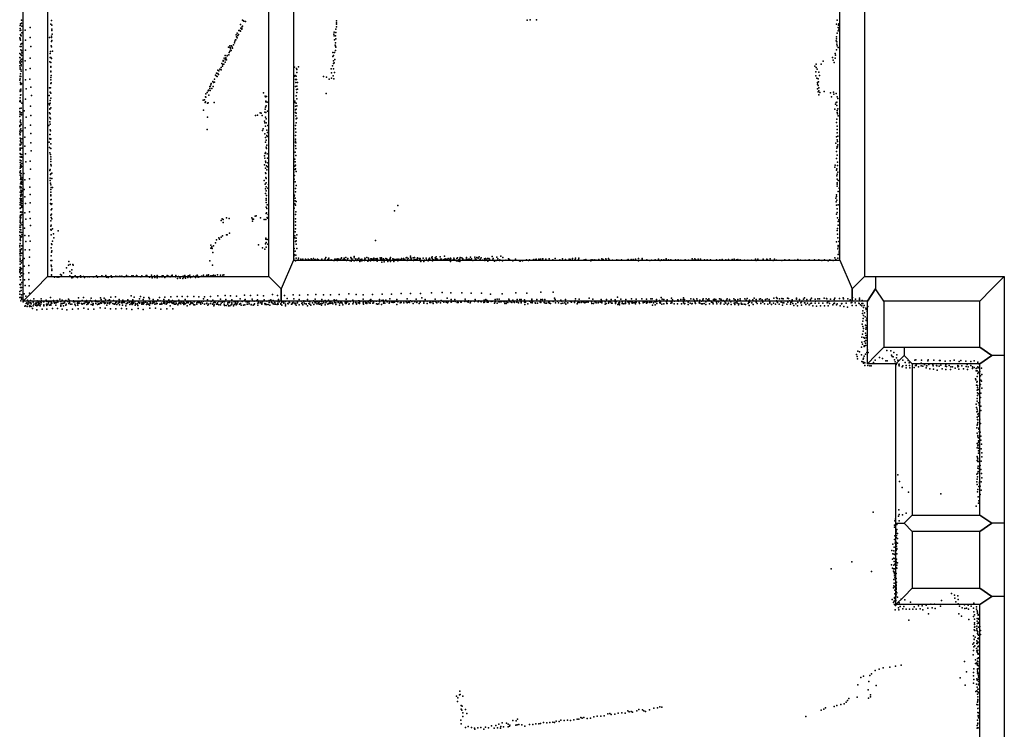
# Model space of a CAD drawing. Extents: x 6875 to 21635, y -14011 to 21863.
# Tile 6 of 16: x 14440 to 21635, y -5027 to 159. Entities that reach past the tile are written whole.
import ezdxf

# ---------------------------------------------------------------- set-up
doc = ezdxf.new("R2010")
doc.units = 0
for name, color, linetype in [('P', 9, 'continuous'), ('ROOMS', 1, 'continuous'), ('WALLS', 3, 'continuous')]:
    doc.layers.add(name, color=color, linetype=linetype)

msp = doc.modelspace()

# ---------------------------------------------------------------- linework, layer by layer
at = {"layer": 'P'}
for p in [(14453, 156), (14671, 154), (16069, 156), (16076, 152), (16077, 149), (16090, 147), (16755, 151), (18149, 155), (18170, 158), (18216, 157), (20415, 155), (14442, 94), (14442, 80), (14443, 117), (14446, 129), (14448, 83), (14451, 131), (14453, 134), (14454, 111), (14480, 82), (14516, 103), (14666, 126), (14674, 91), (14674, 81), (14675, 119), (16041, 81), (16048, 81), (16053, 75), (16054, 125), (16056, 97), (16062, 89), (16063, 97), (16065, 110), (16068, 113), (16751, 90), (16754, 136), (16756, 127), (16756, 106), (20408, 126), (20420, 102), (20422, 78), (20423, 119), (20426, 130), (20426, 91), (14441, 26), (14443, 21), (14443, 17), (14446, 51), (14446, 10), (14449, 44), (14451, 40), (14455, 62), (14481, 10), (14516, 29), (14658, 28), (14671, 0), (14673, 38), (14673, 28), (14675, 6), (14678, 54), (16013, 2), (16017, 11), (16018, 12), (16022, 48), (16024, 35), (16030, 60), (16030, 27), (16034, 43), (16039, 52), (16736, 54), (16737, 67), (16739, 40), (16741, 11), (16747, 41), (16749, 65), (16750, 19), (20407, 5), (20409, 33), (20409, 20), (20414, 60), (14442, -36), (14449, -20), (14449, -62), (14450, -36), (14453, -69), (14455, -14), (14482, -63), (14522, -38), (14670, -32), (14673, -40), (15966, -42), (15975, -33), (15978, -43), (15980, -55), (15986, -66), (15987, -32), (15992, -42), (15994, -49), (16001, -25), (16010, -11), (16745, -26), (16747, -9), (16747, -34), (16747, -65), (16751, -42), (20410, -60), (20412, -3), (20412, -19), (20415, -32), (20421, -43), (14440, -89), (14441, -116), (14443, -119), (14446, -137), (14449, -96), (14452, -102), (14454, -84), (14454, -132), (14455, -130), (14480, -141), (14516, -123), (14661, -116), (14663, -89), (14664, -73), (14668, -118), (14672, -125), (14680, -72), (15927, -140), (15933, -122), (15940, -135), (15942, -103), (15945, -119), (15945, -128), (15950, -134), (15955, -102), (15957, -106), (15968, -98), (15971, -80), (15975, -72), (16728, -81), (16728, -110), (16733, -103), (16733, -141), (16740, -81), (16743, -132), (20380, -118), (20385, -136), (20399, -88), (20400, -121), (20401, -101), (14440, -150), (14440, -178), (14442, -202), (14444, -158), (14444, -193), (14449, -206), (14450, -168), (14450, -178), (14452, -150), (14484, -207), (14516, -198), (14660, -149), (14666, -153), (14666, -183), (14668, -187), (15888, -210), (15895, -214), (15901, -203), (15912, -191), (15913, -208), (15916, -161), (15921, -181), (15923, -168), (15926, -145), (15931, -166), (15940, -151), (16449, -189), (16462, -197), (16465, -204), (16477, -186), (16715, -199), (16725, -177), (16733, -201), (16734, -162), (16737, -157), (20251, -180), (20261, -166), (20261, -191), (20268, -202), (20298, -165), (20312, -144), (20392, -153), (14440, -283), (14441, -283), (14442, -257), (14443, -274), (14444, -254), (14445, -237), (14449, -257), (14450, -218), (14483, -281), (14513, -275), (14667, -263), (14668, -216), (14668, -223), (14668, -280), (14669, -248), (15863, -276), (15870, -246), (15878, -231), (15878, -254), (15882, -256), (15888, -233), (15893, -241), (16449, -253), (16452, -249), (16456, -279), (16460, -253), (16462, -277), (16465, -227), (16659, -255), (16681, -261), (16702, -276), (16718, -230), (16718, -268), (16730, -250), (16736, -272), (16741, -228), (20258, -252), (20259, -221), (20265, -268), (20276, -274), (20281, -224), (20285, -248), (14444, -355), (14446, -301), (14446, -311), (14447, -314), (14448, -349), (14453, -309), (14486, -347), (14521, -333), (14657, -339), (14665, -339), (14666, -308), (14669, -303), (15820, -355), (15829, -343), (15830, -330), (15831, -330), (15832, -359), (15836, -318), (15840, -308), (15843, -344), (15850, -293), (15854, -329), (15855, -300), (15863, -297), (16455, -330), (16458, -301), (16463, -352), (16464, -326), (16471, -301), (16471, -349), (20269, -299), (20269, -347), (20271, -311), (20276, -322), (20277, -296), (20280, -338), (14443, -365), (14443, -413), (14444, -431), (14445, -392), (14448, -361), (14448, -389), (14483, -421), (14526, -394), (14656, -396), (14663, -371), (14667, -414), (14668, -379), (15780, -428), (15789, -426), (15798, -405), (15799, -407), (15800, -407), (15801, -383), (15810, -373), (15817, -361), (15822, -392), (16222, -376), (16234, -399), (16236, -404), (16243, -403), (16459, -398), (16464, -373), (16465, -420), (16679, -380), (20276, -369), (20280, -361), (20281, -391), (20288, -372), (20319, -365), (20366, -376), (20372, -405), (20388, -370), (20389, -386), (20407, -381), (20413, -405), (20418, -418), (14440, -439), (14441, -489), (14445, -442), (14450, -487), (14454, -451), (14519, -474), (14656, -457), (14658, -462), (14659, -492), (14660, -494), (14661, -432), (14663, -452), (14668, -486), (15784, -502), (15794, -445), (15797, -442), (15811, -451), (15816, -449), (15862, -446), (16234, -495), (16237, -479), (16238, -442), (16239, -437), (16242, -471), (16247, -443), (16450, -436), (16450, -446), (16454, -473), (16456, -500), (16461, -450), (16461, -495), (16466, -470), (20397, -496), (20402, -458), (20406, -447), (20412, -443), (20412, -469), (20419, -493), (14440, -513), (14440, -548), (14442, -521), (14443, -533), (14446, -574), (14452, -521), (14453, -537), (14473, -507), (14486, -553), (14520, -541), (14657, -521), (14660, -556), (14663, -529), (14664, -565), (15813, -553), (16162, -541), (16177, -538), (16197, -521), (16205, -525), (16212, -541), (16230, -517), (16237, -553), (16239, -518), (16242, -566), (16250, -509), (16456, -520), (16457, -544), (16459, -565), (16461, -525), (16466, -561), (20411, -568), (20414, -519), (20415, -505), (20416, -530), (20420, -543), (14440, -613), (14441, -621), (14443, -588), (14445, -611), (14449, -594), (14449, -639), (14450, -606), (14479, -630), (14518, -611), (14652, -615), (14660, -587), (14661, -645), (14663, -604), (15809, -644), (16218, -639), (16229, -582), (16231, -595), (16235, -619), (16241, -594), (16254, -614), (16454, -614), (16455, -639), (16460, -595), (20409, -593), (20414, -643), (20415, -618), (14440, -675), (14441, -660), (14442, -707), (14444, -648), (14444, -682), (14445, -664), (14447, -712), (14454, -654), (14458, -711), (14476, -700), (14521, -673), (14659, -680), (14659, -710), (14661, -681), (14663, -715), (14665, -652), (14667, -712), (16214, -651), (16231, -674), (16237, -703), (16245, -688), (16246, -648), (16249, -695), (16250, -666), (16455, -688), (16456, -713), (16457, -664), (20409, -698), (20415, -668), (20415, -718), (20418, -693), (14442, -781), (14443, -758), (14443, -786), (14444, -750), (14445, -723), (14445, -780), (14446, -730), (14448, -753), (14451, -738), (14452, -740), (14456, -780), (14476, -765), (14520, -740), (14654, -737), (14657, -774), (14667, -749), (14668, -747), (14668, -783), (16235, -737), (16241, -721), (16242, -773), (16244, -782), (16246, -757), (16455, -763), (16456, -729), (16456, -739), (16457, -783), (16458, -742), (20405, -743), (20412, -781), (20414, -767), (20417, -730), (20417, -769), (20418, -755), (14442, -844), (14443, -818), (14444, -793), (14444, -794), (14445, -824), (14447, -826), (14447, -845), (14452, -825), (14453, -843), (14456, -845), (14482, -821), (14523, -800), (14660, -814), (14664, -825), (14667, -843), (14668, -859), (16229, -836), (16230, -854), (16234, -820), (16236, -811), (16249, -821), (16251, -854), (16450, -860), (16453, -808), (16457, -833), (20409, -856), (20410, -805), (20414, -831), (14442, -885), (14443, -885), (14443, -925), (14444, -867), (14445, -902), (14445, -915), (14450, -872), (14450, -908), (14450, -918), (14452, -914), (14453, -893), (14484, -880), (14516, -875), (14519, -933), (14666, -877), (14666, -899), (14669, -908), (16228, -901), (16237, -875), (16237, -927), (16238, -885), (16244, -910), (16251, -916), (16252, -887), (16450, -911), (16453, -880), (16454, -905), (16454, -931), (20398, -918), (20399, -905), (20412, -931), (20416, -881), (20417, -906), (14441, -954), (14442, -961), (14443, -978), (14445, -946), (14445, -978), (14447, -1003), (14449, -984), (14449, -996), (14449, -1004), (14450, -966), (14458, -996), (14469, -966), (14512, -1005), (14660, -942), (14662, -1000), (14663, -936), (14665, -973), (14667, -967), (14674, -963), (14674, -1001), (16237, -961), (16238, -995), (16239, -966), (16240, -1001), (16245, -939), (16443, -954), (16445, -1007), (16449, -980), (16453, -936), (16459, -951), (20409, -940), (20411, -981), (20414, -969), (20415, -1007), (20418, -956), (14442, -1059), (14443, -1069), (14445, -1009), (14445, -1041), (14449, -1029), (14450, -1064), (14451, -1040), (14451, -1070), (14452, -1026), (14452, -1030), (14454, -1042), (14456, -1011), (14462, -1076), (14478, -1012), (14513, -1064), (14663, -1016), (14665, -1035), (14667, -1047), (14669, -1068), (14680, -1067), (16225, -1017), (16234, -1044), (16237, -1078), (16240, -1063), (16241, -1033), (16252, -1071), (16257, -1046), (16452, -1026), (16455, -1075), (16460, -1052), (20413, -1044), (20413, -1057), (20414, -1032), (20422, -1016), (20428, -1072), (14442, -1101), (14444, -1102), (14444, -1147), (14446, -1124), (14447, -1087), (14447, -1132), (14449, -1127), (14450, -1115), (14451, -1103), (14452, -1151), (14453, -1088), (14453, -1096), (14457, -1121), (14472, -1083), (14476, -1135), (14516, -1118), (14666, -1122), (14666, -1127), (14667, -1101), (14668, -1082), (16236, -1110), (16240, -1091), (16241, -1147), (16244, -1126), (16446, -1130), (16449, -1124), (16452, -1145), (16454, -1099), (20405, -1146), (20408, -1133), (20410, -1121), (20420, -1097), (14442, -1220), (14443, -1176), (14443, -1191), (14444, -1194), (14444, -1219), (14446, -1159), (14448, -1178), (14449, -1164), (14451, -1163), (14451, -1214), (14452, -1183), (14453, -1199), (14454, -1208), (14455, -1211), (14457, -1168), (14482, -1185), (14516, -1179), (14665, -1185), (14666, -1158), (14669, -1156), (14669, -1192), (14674, -1223), (14675, -1187), (16240, -1176), (16240, -1211), (16242, -1160), (16245, -1220), (16247, -1193), (16446, -1219), (16451, -1186), (16452, -1164), (16455, -1197), (16461, -1170), (17202, -1199), (20407, -1172), (20409, -1197), (20411, -1159), (20422, -1194), (14443, -1276), (14443, -1287), (14445, -1270), (14445, -1293), (14446, -1248), (14447, -1245), (14448, -1273), (14448, -1287), (14453, -1265), (14454, -1247), (14459, -1264), (14476, -1252), (14510, -1246), (14516, -1294), (14667, -1270), (14670, -1231), (14670, -1287), (14671, -1262), (15952, -1288), (15970, -1294), (16136, -1289), (16160, -1276), (16167, -1275), (16199, -1288), (16242, -1258), (16243, -1252), (16248, -1287), (16250, -1292), (16256, -1264), (16454, -1265), (16458, -1244), (17178, -1239), (20410, -1262), (20413, -1249), (20415, -1224), (20417, -1289), (14440, -1357), (14442, -1324), (14443, -1305), (14443, -1343), (14444, -1317), (14446, -1357), (14448, -1328), (14455, -1341), (14459, -1321), (14475, -1365), (14484, -1298), (14519, -1345), (14666, -1312), (14668, -1351), (14670, -1342), (14674, -1297), (15912, -1308), (15919, -1296), (15926, -1323), (15927, -1300), (16140, -1298), (16141, -1313), (16149, -1299), (16227, -1301), (16239, -1300), (16455, -1297), (16455, -1317), (16456, -1342), (20420, -1316), (20420, -1342), (20426, -1304), (14441, -1391), (14441, -1419), (14442, -1374), (14443, -1420), (14444, -1397), (14446, -1376), (14446, -1433), (14448, -1377), (14453, -1396), (14453, -1429), (14454, -1413), (14478, -1417), (14507, -1421), (14666, -1374), (14669, -1378), (14670, -1414), (14679, -1370), (14687, -1406), (14690, -1435), (14721, -1385), (15896, -1435), (15911, -1431), (15921, -1421), (15950, -1412), (15957, -1414), (15972, -1402), (16239, -1437), (16451, -1421), (16451, -1436), (16453, -1392), (16456, -1369), (16459, -1438), (16464, -1413), (20414, -1381), (20416, -1408), (20417, -1368), (20419, -1435), (14440, -1492), (14440, -1500), (14442, -1446), (14443, -1449), (14443, -1477), (14444, -1476), (14445, -1454), (14455, -1494), (14484, -1463), (14517, -1459), (14670, -1508), (14672, -1479), (14674, -1484), (14679, -1460), (15836, -1510), (15837, -1489), (15844, -1502), (15856, -1493), (15870, -1471), (15879, -1450), (15899, -1446), (16184, -1486), (16214, -1508), (16235, -1480), (16239, -1444), (16241, -1469), (16242, -1503), (16248, -1447), (16253, -1482), (16455, -1462), (16459, -1482), (16460, -1458), (17039, -1455), (20409, -1464), (20420, -1502), (20422, -1490), (20425, -1463), (14440, -1552), (14442, -1531), (14442, -1538), (14443, -1566), (14443, -1583), (14444, -1521), (14448, -1523), (14448, -1564), (14451, -1548), (14452, -1515), (14456, -1548), (14480, -1523), (14511, -1523), (14511, -1577), (14669, -1566), (14673, -1540), (14675, -1529), (15845, -1513), (15850, -1543), (16232, -1518), (16444, -1570), (16446, -1514), (16447, -1560), (16453, -1532), (16458, -1563), (16464, -1514), (16476, -1583), (16678, -1580), (16792, -1582), (16812, -1583), (16823, -1579), (16859, -1580), (16883, -1572), (16885, -1581), (16919, -1583), (16977, -1580), (16989, -1583), (17028, -1583), (17075, -1582), (17083, -1582), (17149, -1578), (17263, -1582), (17269, -1580), (17295, -1568), (17295, -1582), (17300, -1583), (17315, -1581), (17326, -1579), (17348, -1581), (17434, -1583), (17451, -1579), (17455, -1574), (17477, -1582), (17483, -1575), (17513, -1573), (17544, -1570), (17612, -1583), (17640, -1582), (17658, -1579), (17672, -1582), (17704, -1580), (17735, -1577), (17766, -1576), (17780, -1580), (17798, -1574), (17813, -1582), (17893, -1571), (17926, -1576), (17957, -1570), (17970, -1580), (18502, -1583), (18526, -1583), (20398, -1581), (20419, -1515), (20419, -1583), (20422, -1557), (20429, -1532), (20429, -1545), (14443, -1596), (14443, -1652), (14444, -1609), (14444, -1628), (14446, -1651), (14453, -1619), (14454, -1602), (14462, -1593), (14471, -1642), (14473, -1585), (14506, -1637), (14667, -1601), (14670, -1636), (14672, -1645), (14674, -1600), (14782, -1654), (14796, -1636), (14799, -1609), (14809, -1631), (14827, -1630), (14830, -1636), (15829, -1603), (15849, -1636), (16443, -1588), (16454, -1603), (16460, -1584), (16474, -1595), (16494, -1590), (16504, -1598), (16508, -1591), (16528, -1590), (16533, -1595), (16547, -1590), (16555, -1596), (16569, -1589), (16569, -1595), (16578, -1597), (16587, -1585), (16595, -1595), (16602, -1593), (16616, -1590), (16623, -1596), (16646, -1595), (16648, -1592), (16665, -1599), (16671, -1588), (16692, -1593), (16699, -1596), (16700, -1584), (16715, -1596), (16720, -1598), (16735, -1600), (16737, -1601), (16742, -1592), (16752, -1590), (16760, -1596), (16760, -1600), (16763, -1600), (16765, -1588), (16773, -1590), (16783, -1597), (16789, -1586), (16802, -1598), (16803, -1593), (16811, -1590), (16817, -1596), (16827, -1601), (16835, -1591), (16836, -1596), (16837, -1585), (16850, -1600), (16861, -1606), (16863, -1584), (16867, -1588), (16871, -1599), (16874, -1598), (16884, -1603), (16896, -1589), (16897, -1597), (16903, -1600), (16911, -1591), (16926, -1607), (16929, -1593), (16935, -1599), (16935, -1601), (16939, -1604), (16941, -1590), (16959, -1601), (16960, -1595), (16963, -1584), (16964, -1589), (16985, -1606), (16987, -1604), (16991, -1593), (17004, -1602), (17005, -1588), (17009, -1597), (17012, -1589), (17022, -1593), (17027, -1600), (17031, -1589), (17043, -1588), (17053, -1586), (17053, -1591), (17053, -1605), (17054, -1590), (17076, -1588), (17076, -1592), (17081, -1588), (17085, -1592), (17086, -1612), (17098, -1589), (17102, -1597), (17103, -1611), (17116, -1587), (17121, -1589), (17122, -1595), (17127, -1594), (17129, -1608), (17143, -1594), (17147, -1587), (17150, -1598), (17150, -1607), (17166, -1588), (17171, -1590), (17174, -1608), (17179, -1593), (17188, -1594), (17198, -1592), (17204, -1603), (17210, -1590), (17210, -1596), (17223, -1597), (17227, -1598), (17231, -1586), (17233, -1596), (17241, -1598), (17244, -1599), (17245, -1586), (17255, -1594), (17271, -1601), (17273, -1596), (17278, -1585), (17293, -1596), (17303, -1596), (17317, -1600), (17322, -1593), (17334, -1594), (17345, -1590), (17345, -1590), (17358, -1585), (17365, -1591), (17366, -1589), (17367, -1585), (17367, -1600), (17371, -1607), (17389, -1584), (17392, -1600), (17392, -1607), (17397, -1598), (17411, -1584), (17413, -1595), (17424, -1602), (17429, -1590), (17438, -1591), (17455, -1587), (17456, -1603), (17460, -1594), (17464, -1596), (17473, -1599), (17478, -1588), (17485, -1589), (17492, -1591), (17496, -1596), (17513, -1596), (17516, -1590), (17523, -1591), (17523, -1591), (17536, -1595), (17545, -1590), (17554, -1589), (17560, -1595), (17568, -1591), (17570, -1587), (17582, -1592), (17585, -1589), (17587, -1609), (17589, -1584), (17591, -1588), (17607, -1596), (17617, -1593), (17631, -1603), (17634, -1586), (17643, -1606), (17649, -1597), (17654, -1598), (17656, -1608), (17657, -1589), (17678, -1593), (17679, -1588), (17680, -1596), (17691, -1599), (17702, -1590), (17702, -1596), (17712, -1595), (17718, -1591), (17719, -1596), (17725, -1598), (17726, -1591), (17731, -1596), (17742, -1588), (17752, -1600), (17768, -1588), (17774, -1590), (17775, -1595), (17791, -1584), (17802, -1597), (17806, -1590), (17823, -1599), (17837, -1588), (17838, -1600), (17844, -1587), (17849, -1597), (17859, -1586), (17861, -1605), (17869, -1586), (17873, -1591), (17898, -1597), (17901, -1587), (17909, -1605), (17922, -1600), (17933, -1588), (17945, -1600), (17948, -1596), (17969, -1602), (17992, -1599), (18011, -1588), (18020, -1594), (18044, -1603), (18064, -1591), (18092, -1603), (18098, -1605), (18114, -1604), (18117, -1600), (18143, -1597), (18158, -1600), (18166, -1597), (18190, -1598), (18198, -1593), (18211, -1594), (18215, -1591), (18234, -1592), (18245, -1590), (18261, -1588), (18263, -1589), (18284, -1592), (18308, -1588), (18336, -1596), (18353, -1585), (18386, -1597), (18407, -1588), (18428, -1594), (18455, -1590), (18466, -1593), (18480, -1586), (18480, -1599), (18498, -1593), (18523, -1594), (18564, -1597), (18577, -1594), (18614, -1602), (18617, -1597), (18627, -1597), (18644, -1595), (18658, -1598), (18672, -1594), (18695, -1589), (18703, -1594), (18722, -1588), (18726, -1595), (18742, -1587), (18747, -1595), (18772, -1598), (18803, -1595), (18819, -1599), (18837, -1595), (18879, -1598), (18886, -1594), (18909, -1593), (18924, -1594), (18939, -1595), (18940, -1590), (18961, -1586), (18963, -1602), (18988, -1587), (18989, -1593), (19024, -1597), (19045, -1600), (19058, -1599), (19083, -1596), (19108, -1592), (19121, -1600), (19131, -1596), (19146, -1596), (19164, -1597), (19165, -1589), (19181, -1597), (19199, -1597), (19232, -1597), (19251, -1597), (19271, -1598), (19302, -1595), (19327, -1599), (19355, -1589), (19364, -1598), (19373, -1588), (19382, -1597), (19398, -1590), (19398, -1594), (19415, -1593), (19416, -1590), (19444, -1597), (19464, -1596), (19489, -1597), (19533, -1597), (19556, -1596), (19573, -1594), (19599, -1595), (19619, -1593), (19647, -1594), (19660, -1591), (19679, -1597), (19688, -1593), (19706, -1597), (19736, -1598), (19761, -1598), (19789, -1598), (19816, -1591), (19823, -1600), (19834, -1592), (19873, -1597), (19874, -1592), (19901, -1591), (19905, -1597), (19925, -1588), (19945, -1600), (19957, -1590), (19970, -1598), (20009, -1600), (20031, -1597), (20062, -1595), (20105, -1598), (20127, -1593), (20146, -1599), (20181, -1598), (20210, -1596), (20249, -1596), (20279, -1596), (20301, -1600), (20321, -1595), (20347, -1602), (20360, -1595), (20385, -1600), (20405, -1593), (14440, -1667), (14440, -1686), (14441, -1679), (14441, -1721), (14442, -1722), (14446, -1665), (14446, -1673), (14446, -1698), (14452, -1661), (14452, -1691), (14452, -1713), (14468, -1697), (14506, -1690), (14672, -1705), (14672, -1715), (14674, -1665), (14675, -1674), (14694, -1722), (14713, -1722), (14726, -1723), (14737, -1704), (14746, -1707), (14759, -1691), (14805, -1714), (14807, -1682), (14817, -1693), (14821, -1670), (14828, -1724), (14846, -1712), (14852, -1721), (14863, -1725), (14884, -1713), (14887, -1722), (14905, -1718), (14914, -1724), (14938, -1721), (14949, -1720), (14976, -1721), (14982, -1720), (15001, -1714), (15008, -1723), (15041, -1714), (15047, -1717), (15069, -1711), (15073, -1722), (15087, -1724), (15109, -1714), (15114, -1723), (15141, -1715), (15156, -1718), (15171, -1716), (15187, -1716), (15202, -1721), (15219, -1711), (15232, -1717), (15258, -1712), (15268, -1712), (15294, -1710), (15298, -1715), (15324, -1719), (15333, -1712), (15363, -1710), (15368, -1711), (15385, -1720), (15388, -1722), (15404, -1708), (15407, -1727), (15424, -1712), (15426, -1726), (15444, -1710), (15445, -1727), (15450, -1717), (15464, -1721), (15478, -1721), (15481, -1713), (15481, -1721), (15487, -1712), (15501, -1725), (15517, -1710), (15518, -1715), (15523, -1713), (15529, -1718), (15538, -1719), (15550, -1714), (15553, -1708), (15556, -1718), (15579, -1721), (15581, -1710), (15600, -1718), (15605, -1720), (15634, -1716), (15637, -1717), (15640, -1722), (15646, -1710), (15669, -1725), (15670, -1714), (15672, -1713), (15684, -1708), (15688, -1725), (15700, -1719), (15709, -1715), (15725, -1726), (15727, -1716), (15737, -1708), (15738, -1714), (15743, -1723), (15752, -1719), (15768, -1716), (15781, -1716), (15783, -1709), (15799, -1717), (15806, -1707), (15820, -1706), (15820, -1711), (15837, -1714), (15845, -1712), (15856, -1709), (15869, -1711), (15885, -1705), (15906, -1708), (15925, -1707), (15931, -1705), (14440, -1776), (14445, -1742), (14445, -1779), (14446, -1798), (14449, -1773), (14455, -1761), (14474, -1741), (14479, -1784), (14507, -1739), (14509, -1787), (14820, -1728), (15594, -1732), (15613, -1729), (15632, -1732), (15651, -1731), (14440, -1847), (14440, -1870), (14441, -1827), (14451, -1819), (14451, -1868), (14451, -1868), (14452, -1799), (14453, -1851), (14471, -1845), (14485, -1862), (14510, -1839), (14906, -1870), (15105, -1868), (15140, -1866), (15255, -1860), (15275, -1869), (15323, -1863), (15461, -1870), (15501, -1869), (15544, -1867), (15590, -1863), (15627, -1865), (15667, -1865), (15713, -1863), (15749, -1866), (15790, -1867), (15835, -1865), (15888, -1860), (15942, -1856), (15981, -1859), (16024, -1861), (16083, -1854), (16127, -1857), (16178, -1854), (16221, -1858), (16286, -1849), (16323, -1857), (16374, -1857), (16437, -1852), (16485, -1855), (16545, -1852), (16604, -1850), (16659, -1851), (16711, -1852), (16775, -1850), (16844, -1845), (16898, -1849), (16949, -1852), (17019, -1849), (17088, -1846), (17156, -1846), (17227, -1843), (17296, -1842), (17368, -1842), (17449, -1837), (17528, -1834), (17590, -1838), (17670, -1836), (17739, -1840), (17815, -1840), (17880, -1846), (17965, -1844), (18066, -1836), (18147, -1839), (18247, -1833), (18338, -1832), (18809, -1868), (19970, -1870), (20525, -1870), (14449, -1895), (14452, -1874), (14452, -1883), (14465, -1903), (14467, -1895), (14471, -1890), (14478, -1934), (14481, -1933), (14487, -1914), (14492, -1910), (14493, -1937), (14497, -1890), (14498, -1922), (14501, -1899), (14501, -1912), (14503, -1900), (14511, -1937), (14513, -1911), (14514, -1929), (14518, -1909), (14519, -1894), (14522, -1909), (14523, -1918), (14523, -1938), (14537, -1906), (14539, -1931), (14542, -1880), (14542, -1920), (14554, -1912), (14555, -1927), (14560, -1917), (14564, -1909), (14564, -1931), (14567, -1895), (14567, -1899), (14569, -1926), (14576, -1907), (14578, -1921), (14581, -1914), (14583, -1927), (14588, -1932), (14589, -1902), (14595, -1919), (14596, -1880), (14597, -1907), (14599, -1896), (14614, -1902), (14615, -1903), (14615, -1925), (14615, -1933), (14634, -1890), (14635, -1919), (14637, -1929), (14639, -1900), (14645, -1920), (14650, -1900), (14650, -1909), (14652, -1901), (14658, -1927), (14664, -1871), (14664, -1901), (14666, -1926), (14667, -1920), (14671, -1907), (14674, -1913), (14686, -1893), (14690, -1902), (14694, -1912), (14699, -1910), (14703, -1927), (14706, -1911), (14714, -1893), (14716, -1904), (14718, -1905), (14734, -1884), (14739, -1928), (14740, -1901), (14741, -1935), (14742, -1914), (14749, -1890), (14753, -1914), (14760, -1933), (14761, -1912), (14766, -1902), (14768, -1908), (14777, -1892), (14777, -1926), (14778, -1920), (14791, -1901), (14795, -1884), (14799, -1914), (14803, -1893), (14804, -1907), (14811, -1919), (14821, -1920), (14832, -1895), (14833, -1904), (14841, -1904), (14843, -1904), (14843, -1919), (14848, -1929), (14858, -1899), (14861, -1909), (14862, -1916), (14865, -1927), (14867, -1900), (14868, -1912), (14869, -1873), (14873, -1913), (14879, -1901), (14892, -1915), (14896, -1893), (14896, -1921), (14897, -1921), (14906, -1915), (14912, -1915), (14917, -1905), (14928, -1893), (14929, -1923), (14930, -1906), (14937, -1916), (14938, -1916), (14941, -1918), (14942, -1909), (14944, -1911), (14947, -1908), (14958, -1894), (14961, -1922), (14962, -1875), (14967, -1902), (14973, -1927), (14975, -1921), (14976, -1919), (14977, -1914), (14993, -1892), (14993, -1900), (14997, -1915), (15006, -1903), (15007, -1922), (15015, -1920), (15018, -1900), (15018, -1915), (15022, -1918), (15030, -1873), (15030, -1911), (15034, -1913), (15035, -1886), (15037, -1913), (15043, -1902), (15055, -1905), (15057, -1877), (15059, -1915), (15063, -1910), (15065, -1912), (15066, -1886), (15077, -1927), (15080, -1909), (15082, -1912), (15086, -1893), (15093, -1910), (15095, -1889), (15095, -1911), (15096, -1911), (15097, -1917), (15106, -1907), (15119, -1915), (15124, -1892), (15131, -1920), (15134, -1919), (15138, -1915), (15142, -1907), (15148, -1904), (15149, -1922), (15160, -1913), (15167, -1885), (15167, -1906), (15169, -1908), (15170, -1925), (15184, -1909), (15185, -1907), (15190, -1910), (15192, -1927), (15193, -1904), (15194, -1891), (15204, -1908), (15206, -1906), (15215, -1932), (15218, -1918), (15223, -1914), (15227, -1910), (15231, -1889), (15231, -1909), (15241, -1905), (15244, -1923), (15254, -1915), (15257, -1904), (15261, -1903), (15261, -1923), (15263, -1913), (15267, -1888), (15268, -1914), (15269, -1913), (15273, -1907), (15283, -1899), (15284, -1928), (15286, -1914), (15288, -1919), (15301, -1918), (15303, -1929), (15308, -1906), (15314, -1913), (15315, -1880), (15318, -1911), (15333, -1910), (15333, -1920), (15336, -1911), (15341, -1887), (15341, -1919), (15346, -1914), (15347, -1872), (15347, -1907), (15359, -1906), (15367, -1923), (15371, -1911), (15378, -1919), (15382, -1921), (15383, -1872), (15386, -1900), (15387, -1882), (15387, -1926), (15393, -1916), (15395, -1908), (15407, -1915), (15412, -1903), (15414, -1896), (15416, -1886), (15417, -1905), (15418, -1910), (15423, -1905), (15426, -1920), (15438, -1903), (15438, -1917), (15443, -1914), (15449, -1889), (15464, -1919), (15465, -1896), (15469, -1920), (15475, -1912), (15479, -1919), (15490, -1900), (15490, -1912), (15492, -1886), (15497, -1914), (15501, -1907), (15510, -1921), (15511, -1921), (15514, -1915), (15515, -1904), (15522, -1908), (15529, -1888), (15534, -1908), (15539, -1931), (15542, -1902), (15552, -1907), (15554, -1912), (15557, -1894), (15561, -1914), (15563, -1911), (15568, -1904), (15571, -1920), (15577, -1921), (15581, -1903), (15585, -1915), (15586, -1914), (15595, -1924), (15602, -1890), (15602, -1916), (15606, -1907), (15614, -1912), (15616, -1918), (15619, -1905), (15631, -1912), (15634, -1904), (15640, -1923), (15642, -1910), (15648, -1887), (15650, -1918), (15658, -1909), (15661, -1902), (15663, -1932), (15671, -1910), (15674, -1903), (15684, -1923), (15688, -1904), (15691, -1914), (15698, -1909), (15700, -1910), (15705, -1914), (15711, -1899), (15713, -1924), (15715, -1904), (15719, -1925), (15733, -1911), (15733, -1919), (15742, -1903), (15746, -1907), (15754, -1907), (15759, -1909), (15763, -1920), (15769, -1903), (15776, -1913), (15782, -1882), (15784, -1898), (15791, -1919), (15805, -1916), (15807, -1913), (15813, -1888), (15814, -1926), (15820, -1919), (15835, -1916), (15839, -1901), (15849, -1921), (15852, -1890), (15856, -1909), (15859, -1932), (15860, -1907), (15860, -1924), (15865, -1905), (15868, -1908), (15877, -1919), (15877, -1921), (15884, -1911), (15886, -1919), (15894, -1900), (15895, -1925), (15906, -1924), (15907, -1884), (15909, -1899), (15911, -1912), (15921, -1905), (15929, -1900), (15934, -1921), (15936, -1903), (15936, -1929), (15947, -1887), (15949, -1930), (15961, -1909), (15961, -1921), (15962, -1908), (15965, -1932), (15973, -1907), (15976, -1933), (15984, -1925), (15989, -1919), (15990, -1910), (15991, -1889), (16003, -1932), (16007, -1902), (16008, -1923), (16016, -1915), (16020, -1906), (16021, -1924), (16030, -1918), (16034, -1906), (16045, -1920), (16051, -1880), (16053, -1915), (16057, -1928), (16065, -1901), (16076, -1926), (16083, -1893), (16086, -1925), (16088, -1885), (16094, -1903), (16102, -1921), (16105, -1919), (16108, -1905), (16116, -1903), (16116, -1917), (16130, -1922), (16131, -1924), (16138, -1883), (16141, -1895), (16145, -1927), (16153, -1922), (16154, -1899), (16156, -1918), (16171, -1896), (16177, -1888), (16179, -1927), (16181, -1913), (16184, -1900), (16187, -1910), (16202, -1908), (16205, -1913), (16208, -1919), (16210, -1916), (16213, -1902), (16225, -1889), (16230, -1916), (16233, -1923), (16237, -1917), (16244, -1923), (16245, -1898), (16256, -1923), (16262, -1908), (16263, -1892), (16268, -1927), (16275, -1889), (16281, -1908), (16290, -1912), (16292, -1894), (16292, -1918), (16299, -1920), (16303, -1908), (16309, -1920), (16320, -1922), (16321, -1899), (16327, -1912), (16327, -1919), (16328, -1919), (16330, -1886), (16330, -1894), (16336, -1903), (16347, -1919), (16348, -1914), (16356, -1906), (16356, -1928), (16367, -1902), (16371, -1908), (16371, -1912), (16382, -1919), (16383, -1901), (16383, -1932), (16394, -1878), (16400, -1915), (16401, -1918), (16410, -1906), (16412, -1907), (16427, -1919), (16432, -1918), (16433, -1911), (16438, -1899), (16442, -1909), (16443, -1880), (16452, -1914), (16453, -1917), (16457, -1912), (16461, -1926), (16469, -1901), (16470, -1910), (16483, -1887), (16483, -1925), (16496, -1899), (16502, -1914), (16504, -1909), (16509, -1924), (16516, -1895), (16516, -1902), (16522, -1914), (16530, -1899), (16533, -1918), (16534, -1919), (16542, -1932), (16543, -1885), (16547, -1899), (16552, -1915), (16561, -1902), (16561, -1920), (16567, -1926), (16579, -1909), (16586, -1896), (16588, -1923), (16595, -1901), (16599, -1909), (16600, -1883), (16605, -1903), (16610, -1904), (16612, -1917), (16619, -1899), (16621, -1918), (16624, -1910), (16631, -1904), (16631, -1919), (16638, -1917), (16646, -1900), (16646, -1928), (16647, -1887), (16649, -1914), (16660, -1905), (16663, -1911), (16671, -1894), (16672, -1925), (16676, -1911), (16679, -1903), (16685, -1900), (16692, -1920), (16696, -1891), (16696, -1914), (16705, -1906), (16705, -1914), (16716, -1912), (16717, -1899), (16722, -1909), (16729, -1917), (16739, -1889), (16741, -1908), (16742, -1893), (16749, -1923), (16750, -1910), (16753, -1895), (16755, -1891), (16768, -1901), (16768, -1908), (16776, -1928), (16779, -1912), (16783, -1905), (16790, -1900), (16794, -1910), (16797, -1913), (16801, -1924), (16818, -1906), (16821, -1914), (16825, -1914), (16826, -1884), (16829, -1906), (16837, -1904), (16845, -1920), (16848, -1917), (16855, -1900), (16858, -1899), (16873, -1918), (16875, -1890), (16878, -1908), (16895, -1898), (16896, -1907), (16898, -1913), (16902, -1920), (16914, -1911), (16916, -1895), (16921, -1895), (16923, -1907), (16923, -1916), (16932, -1897), (16949, -1883), (16950, -1909), (16951, -1905), (16951, -1920), (16966, -1902), (16969, -1913), (16976, -1916), (16977, -1910), (16986, -1901), (16994, -1909), (16997, -1893), (17000, -1912), (17005, -1886), (17006, -1901), (17015, -1895), (17021, -1912), (17025, -1902), (17025, -1910), (17026, -1899), (17045, -1898), (17047, -1898), (17048, -1918), (17055, -1919), (17065, -1918), (17068, -1886), (17068, -1895), (17069, -1902), (17083, -1923), (17087, -1894), (17097, -1890), (17099, -1912), (17100, -1905), (17108, -1912), (17115, -1891), (17125, -1903), (17140, -1912), (17141, -1903), (17142, -1907), (17144, -1880), (17159, -1905), (17169, -1908), (17179, -1906), (17190, -1899), (17195, -1887), (17195, -1922), (17196, -1898), (17203, -1902), (17220, -1909), (17225, -1897), (17228, -1908), (17246, -1910), (17247, -1899), (17263, -1904), (17271, -1882), (17272, -1910), (17282, -1906), (17289, -1907), (17296, -1896), (17306, -1901), (17315, -1916), (17327, -1903), (17336, -1883), (17341, -1908), (17345, -1899), (17360, -1915), (17366, -1906), (17378, -1874), (17392, -1902), (17393, -1913), (17404, -1885), (17417, -1898), (17418, -1915), (17436, -1908), (17440, -1898), (17444, -1907), (17458, -1902), (17461, -1916), (17469, -1897), (17475, -1884), (17480, -1903), (17488, -1909), (17501, -1904), (17514, -1909), (17519, -1892), (17529, -1898), (17540, -1898), (17540, -1905), (17557, -1906), (17563, -1877), (17565, -1911), (17572, -1902), (17592, -1887), (17593, -1906), (17597, -1900), (17611, -1899), (17620, -1885), (17621, -1901), (17637, -1907), (17640, -1904), (17645, -1907), (17663, -1906), (17665, -1905), (17692, -1900), (17695, -1884), (17695, -1896), (17710, -1901), (17718, -1905), (17720, -1896), (17732, -1910), (17737, -1900), (17764, -1900), (17769, -1886), (17770, -1896), (17791, -1903), (17795, -1895), (17810, -1900), (17812, -1903), (17832, -1908), (17834, -1890), (17836, -1905), (17845, -1886), (17855, -1906), (17856, -1892), (17860, -1906), (17864, -1906), (17884, -1901), (17895, -1897), (17909, -1912), (17915, -1886), (17915, -1902), (17928, -1912), (17930, -1884), (17941, -1904), (17944, -1884), (17949, -1904), (17959, -1904), (17971, -1899), (17981, -1903), (17985, -1915), (17994, -1915), (17995, -1902), (18006, -1908), (18015, -1883), (18017, -1890), (18023, -1902), (18036, -1907), (18043, -1891), (18050, -1902), (18055, -1908), (18073, -1906), (18074, -1887), (18084, -1910), (18094, -1885), (18104, -1886), (18104, -1911), (18105, -1902), (18128, -1906), (18130, -1888), (18132, -1922), (18136, -1906), (18152, -1917), (18166, -1898), (18176, -1907), (18182, -1884), (18183, -1891), (18185, -1911), (18188, -1903), (18207, -1909), (18208, -1912), (18220, -1885), (18225, -1913), (18243, -1906), (18247, -1887), (18249, -1908), (18260, -1887), (18272, -1907), (18277, -1886), (18279, -1912), (18289, -1913), (18303, -1907), (18310, -1900), (18312, -1912), (18320, -1916), (18339, -1900), (18347, -1877), (18354, -1886), (18355, -1911), (18371, -1899), (18378, -1910), (18394, -1890), (18397, -1916), (18401, -1899), (18410, -1912), (18423, -1910), (18428, -1887), (18431, -1919), (18432, -1899), (18444, -1910), (18445, -1911), (18464, -1900), (18473, -1905), (18494, -1908), (18495, -1906), (18499, -1896), (18501, -1880), (18513, -1918), (18519, -1908), (18526, -1900), (18529, -1883), (18529, -1908), (18544, -1908), (18547, -1899), (18554, -1904), (18566, -1908), (18569, -1909), (18580, -1905), (18587, -1903), (18593, -1904), (18594, -1906), (18602, -1877), (18619, -1903), (18619, -1904), (18619, -1904), (18622, -1915), (18627, -1883), (18634, -1915), (18644, -1904), (18650, -1906), (18652, -1909), (18666, -1907), (18668, -1910), (18683, -1906), (18690, -1887), (18691, -1893), (18694, -1904), (18694, -1909), (18718, -1920), (18719, -1903), (18719, -1904), (18725, -1914), (18727, -1886), (18743, -1912), (18746, -1905), (18757, -1902), (18758, -1901), (18762, -1885), (18765, -1913), (18769, -1913), (18791, -1889), (18791, -1903), (18793, -1916), (18799, -1904), (18812, -1922), (18818, -1910), (18818, -1917), (18822, -1924), (18823, -1908), (18823, -1909), (18834, -1884), (18842, -1903), (18843, -1915), (18846, -1914), (18855, -1918), (18866, -1908), (18867, -1916), (18870, -1885), (18884, -1902), (18892, -1908), (18893, -1918), (18900, -1901), (18910, -1882), (18911, -1903), (18914, -1900), (18916, -1912), (18919, -1908), (18927, -1909), (18937, -1907), (18939, -1918), (18945, -1883), (18945, -1906), (18966, -1907), (18966, -1907), (18969, -1915), (18986, -1881), (18995, -1911), (18997, -1899), (18997, -1906), (19005, -1906), (19018, -1900), (19020, -1883), (19020, -1909), (19020, -1912), (19027, -1907), (19043, -1906), (19044, -1905), (19046, -1907), (19053, -1881), (19058, -1906), (19062, -1881), (19065, -1926), (19071, -1911), (19079, -1900), (19083, -1925), (19087, -1902), (19093, -1887), (19095, -1900), (19096, -1915), (19116, -1894), (19119, -1907), (19121, -1913), (19122, -1905), (19127, -1871), (19133, -1920), (19136, -1884), (19146, -1896), (19147, -1886), (19147, -1918), (19163, -1897), (19166, -1903), (19168, -1896), (19168, -1916), (19171, -1888), (19172, -1915), (19193, -1899), (19199, -1912), (19204, -1876), (19206, -1902), (19206, -1911), (19210, -1889), (19212, -1895), (19223, -1917), (19226, -1899), (19248, -1917), (19250, -1889), (19251, -1890), (19251, -1896), (19253, -1898), (19272, -1887), (19275, -1917), (19289, -1886), (19291, -1900), (19291, -1909), (19292, -1874), (19299, -1885), (19299, -1917), (19301, -1916), (19316, -1895), (19324, -1906), (19325, -1922), (19326, -1903), (19332, -1896), (19339, -1913), (19345, -1882), (19352, -1918), (19353, -1916), (19364, -1883), (19371, -1894), (19373, -1901), (19377, -1910), (19379, -1914), (19388, -1881), (19391, -1892), (19405, -1910), (19408, -1907), (19409, -1913), (19411, -1890), (19422, -1897), (19423, -1917), (19430, -1917), (19432, -1888), (19434, -1880), (19443, -1916), (19455, -1904), (19455, -1923), (19456, -1882), (19468, -1889), (19477, -1880), (19480, -1917), (19482, -1893), (19482, -1917), (19496, -1906), (19506, -1910), (19508, -1917), (19510, -1886), (19515, -1894), (19518, -1883), (19527, -1887), (19531, -1905), (19534, -1918), (19547, -1902), (19553, -1881), (19561, -1918), (19563, -1883), (19564, -1909), (19566, -1888), (19580, -1894), (19587, -1921), (19592, -1902), (19594, -1900), (19600, -1913), (19605, -1890), (19611, -1882), (19612, -1922), (19620, -1913), (19628, -1887), (19636, -1903), (19639, -1922), (19659, -1881), (19661, -1913), (19666, -1922), (19668, -1888), (19668, -1909), (19680, -1905), (19682, -1912), (19689, -1887), (19692, -1924), (19695, -1918), (19706, -1880), (19706, -1892), (19713, -1913), (19715, -1920), (19719, -1920), (19734, -1921), (19739, -1882), (19745, -1922), (19750, -1891), (19756, -1879), (19763, -1916), (19768, -1905), (19770, -1929), (19772, -1891), (19773, -1906), (19790, -1911), (19797, -1889), (19799, -1922), (19808, -1877), (19822, -1886), (19823, -1905), (19828, -1916), (19829, -1916), (19847, -1884), (19853, -1880), (19855, -1913), (19856, -1914), (19866, -1888), (19869, -1899), (19870, -1906), (19882, -1917), (19891, -1887), (19903, -1880), (19908, -1919), (19917, -1885), (19921, -1906), (19923, -1913), (19934, -1923), (19949, -1912), (19952, -1876), (19964, -1919), (19971, -1896), (19975, -1878), (19976, -1903), (19977, -1908), (19990, -1920), (19993, -1882), (20004, -1906), (20009, -1878), (20015, -1927), (20017, -1909), (20019, -1881), (20023, -1910), (20045, -1919), (20050, -1877), (20054, -1905), (20059, -1878), (20066, -1896), (20072, -1921), (20075, -1908), (20083, -1902), (20086, -1888), (20091, -1915), (20097, -1930), (20112, -1918), (20116, -1877), (20116, -1884), (20125, -1931), (20126, -1907), (20138, -1887), (20149, -1910), (20153, -1902), (20154, -1926), (20169, -1884), (20174, -1911), (20176, -1873), (20177, -1909), (20184, -1922), (20193, -1887), (20198, -1912), (20210, -1925), (20219, -1887), (20220, -1915), (20226, -1876), (20226, -1912), (20236, -1933), (20252, -1883), (20253, -1912), (20256, -1899), (20264, -1935), (20272, -1882), (20279, -1913), (20280, -1912), (20285, -1880), (20293, -1931), (20309, -1912), (20320, -1875), (20322, -1932), (20336, -1878), (20338, -1882), (20340, -1910), (20343, -1907), (20349, -1933), (20353, -1901), (20359, -1916), (20365, -1884), (20382, -1925), (20390, -1914), (20391, -1886), (20394, -1912), (20397, -1876), (20410, -1924), (20415, -1917), (20432, -1879), (20436, -1932), (20446, -1917), (20449, -1914), (20458, -1874), (20461, -1880), (20463, -1936), (20479, -1913), (20490, -1941), (20492, -1880), (20509, -1888), (20517, -1910), (20521, -1908), (20524, -1930), (20545, -1911), (20548, -1884), (20553, -1930), (20572, -1912), (20574, -1914), (20576, -1877), (20578, -1885), (20584, -1924), (20595, -1914), (20595, -1932), (20597, -1893), (20601, -1915), (20612, -1930), (20639, -1938), (14533, -1952), (14564, -1961), (14603, -1957), (14639, -1957), (14680, -1951), (14717, -1952), (14751, -1957), (14784, -1961), (14826, -1956), (14866, -1955), (14908, -1949), (14941, -1956), (14981, -1956), (15028, -1946), (15063, -1950), (15102, -1953), (15141, -1955), (15183, -1951), (15220, -1955), (15258, -1960), (15306, -1951), (15341, -1959), (15391, -1950), (15433, -1949), (15470, -1956), (15515, -1953), (15559, -1953), (20600, -1988), (20601, -1969), (20607, -1945), (20607, -2003), (20614, -1984), (20619, -2013), (20623, -1948), (20626, -1959), (20634, -1974), (20597, -2065), (20601, -2082), (20602, -2044), (20604, -2024), (20621, -2073), (20623, -2076), (20625, -2040), (20626, -2037), (20630, -2023), (20600, -2138), (20605, -2117), (20606, -2098), (20622, -2133), (20624, -2102), (20624, -2150), (20626, -2091), (20628, -2149), (20593, -2160), (20593, -2197), (20598, -2212), (20609, -2164), (20611, -2230), (20612, -2224), (20613, -2168), (20613, -2193), (20621, -2206), (20622, -2222), (20624, -2186), (20625, -2167), (20632, -2219), (20554, -2287), (20561, -2302), (20566, -2264), (20577, -2269), (20591, -2233), (20592, -2291), (20612, -2301), (20621, -2286), (20631, -2273), (20635, -2254), (20641, -2274), (20778, -2259), (20806, -2261), (20811, -2293), (20828, -2273), (20850, -2290), (20562, -2319), (20593, -2340), (20601, -2342), (20603, -2321), (20607, -2314), (20607, -2350), (20611, -2347), (20616, -2369), (20617, -2348), (20637, -2367), (20653, -2370), (20663, -2371), (20679, -2347), (20691, -2329), (20723, -2310), (20744, -2316), (20769, -2333), (20780, -2335), (20816, -2303), (20824, -2305), (20833, -2327), (20837, -2341), (20844, -2360), (20847, -2313), (20849, -2352), (20857, -2328), (20858, -2330), (20865, -2364), (20866, -2370), (20867, -2359), (20893, -2370), (20894, -2330), (20910, -2346), (20917, -2368), (20933, -2332), (20939, -2348), (20943, -2368), (20981, -2328), (20986, -2369), (20990, -2326), (20991, -2369), (20994, -2359), (21027, -2370), (21028, -2351), (21029, -2329), (21040, -2374), (21052, -2361), (21066, -2371), (21069, -2371), (21076, -2333), (21080, -2327), (21083, -2361), (21112, -2364), (21115, -2371), (21120, -2330), (21140, -2367), (21143, -2371), (21159, -2373), (21161, -2332), (21167, -2331), (21172, -2366), (21203, -2336), (21206, -2374), (21207, -2360), (21233, -2367), (21240, -2333), (21269, -2330), (21295, -2369), (21301, -2374), (21305, -2340), (21318, -2331), (21325, -2370), (21355, -2336), (21363, -2361), (21390, -2340), (21390, -2368), (21414, -2335), (21440, -2354), (21443, -2345), (21453, -2361), (20890, -2379), (20917, -2385), (20945, -2385), (20976, -2382), (21009, -2377), (21064, -2384), (21091, -2393), (21119, -2396), (21145, -2403), (21182, -2392), (21209, -2398), (21213, -2376), (21241, -2397), (21245, -2378), (21257, -2377), (21277, -2388), (21296, -2377), (21304, -2395), (21337, -2392), (21356, -2375), (21367, -2397), (21372, -2379), (21402, -2377), (21402, -2389), (21414, -2382), (21429, -2390), (21430, -2407), (21435, -2388), (21437, -2408), (21441, -2379), (21443, -2426), (21448, -2416), (21450, -2384), (21453, -2419), (21456, -2413), (21461, -2443), (21468, -2388), (21471, -2433), (21424, -2466), (21427, -2472), (21433, -2511), (21434, -2490), (21436, -2449), (21436, -2484), (21439, -2514), (21457, -2518), (21461, -2508), (21464, -2475), (21469, -2483), (21436, -2549), (21439, -2528), (21440, -2568), (21440, -2587), (21442, -2544), (21447, -2543), (21447, -2575), (21464, -2571), (21472, -2535), (21430, -2650), (21436, -2609), (21436, -2628), (21447, -2640), (21452, -2659), (21457, -2636), (21462, -2603), (21432, -2674), (21435, -2707), (21436, -2687), (21440, -2703), (21443, -2725), (21450, -2718), (21454, -2731), (21464, -2665), (21464, -2697), (21436, -2746), (21438, -2803), (21439, -2764), (21439, -2797), (21441, -2784), (21443, -2765), (21447, -2739), (21456, -2761), (21462, -2792), (21435, -2824), (21436, -2862), (21449, -2834), (21450, -2826), (21452, -2852), (21458, -2855), (21438, -2937), (21441, -2879), (21443, -2889), (21446, -2931), (21447, -2897), (21447, -2918), (21452, -2948), (21463, -2915), (21465, -2884), (21468, -2944), (21436, -2971), (21441, -2951), (21443, -2956), (21446, -3010), (21447, -2973), (21448, -2992), (21453, -2977), (21467, -2976), (21471, -3006), (21436, -3032), (21438, -3063), (21440, -3042), (21442, -3050), (21443, -3069), (21450, -3069), (21467, -3067), (21472, -3036), (21435, -3162), (21442, -3119), (21443, -3156), (21444, -3143), (21445, -3105), (21451, -3123), (21458, -3128), (21460, -3099), (21465, -3129), (21469, -3158), (20857, -3168), (20869, -3215), (21435, -3219), (21438, -3200), (21438, -3237), (21439, -3181), (21453, -3220), (21454, -3228), (21467, -3219), (21470, -3189), (20889, -3260), (20935, -3294), (21172, -3307), (21440, -3292), (21441, -3274), (21449, -3252), (21451, -3253), (21460, -3251), (21466, -3279), (21445, -3328), (21446, -3375), (21450, -3358), (21458, -3311), (20678, -3441), (20864, -3424), (20919, -3447), (21430, -3396), (20836, -3503), (20839, -3499), (20840, -3488), (20861, -3469), (20866, -3504), (20868, -3458), (20892, -3460), (20833, -3549), (20834, -3534), (20840, -3549), (20840, -3552), (20842, -3586), (20844, -3580), (20845, -3594), (20849, -3566), (20851, -3530), (20855, -3596), (20834, -3641), (20836, -3614), (20838, -3667), (20841, -3658), (20844, -3659), (20846, -3626), (20847, -3611), (20854, -3632), (20856, -3666), (20813, -3719), (20820, -3674), (20828, -3722), (20831, -3695), (20839, -3733), (20846, -3674), (20846, -3720), (20848, -3689), (20850, -3705), (20851, -3710), (20520, -3804), (20818, -3784), (20820, -3745), (20827, -3775), (20830, -3748), (20830, -3801), (20837, -3751), (20838, -3782), (20843, -3813), (20844, -3798), (20847, -3784), (20847, -3810), (20851, -3744), (20854, -3810), (20369, -3855), (20664, -3874), (20812, -3824), (20819, -3849), (20825, -3871), (20826, -3855), (20829, -3828), (20830, -3880), (20832, -3855), (20836, -3820), (20839, -3874), (20845, -3844), (20849, -3828), (20851, -3849), (20829, -3933), (20833, -3890), (20833, -3906), (20835, -3921), (20839, -3899), (20840, -3936), (20842, -3952), (20844, -3924), (20845, -3889), (20848, -3952), (20826, -3994), (20828, -3978), (20830, -3960), (20834, -3985), (20836, -4011), (20842, -4023), (20844, -3967), (20845, -3977), (20845, -3989), (20845, -3998), (20845, -4004), (20845, -4021), (20816, -4079), (20825, -4099), (20831, -4090), (20833, -4064), (20834, -4069), (20836, -4038), (20837, -4084), (20840, -4038), (20842, -4086), (20843, -4056), (20844, -4045), (20850, -4030), (20856, -4061), (20882, -4077), (20909, -4080), (20950, -4098), (21177, -4086), (21250, -4035), (21272, -4046), (21275, -4069), (21280, -4095), (21296, -4051), (21298, -4079), (20834, -4116), (20838, -4154), (20840, -4122), (20844, -4116), (20862, -4139), (20864, -4153), (20867, -4102), (20875, -4130), (20895, -4146), (20900, -4130), (20919, -4148), (20943, -4148), (20967, -4149), (20977, -4131), (20992, -4150), (21008, -4125), (21021, -4147), (21034, -4125), (21040, -4154), (21065, -4120), (21077, -4142), (21098, -4113), (21107, -4140), (21126, -4112), (21129, -4143), (21170, -4128), (21297, -4110), (21309, -4127), (21327, -4138), (21345, -4117), (21348, -4145), (21359, -4142), (21371, -4120), (21374, -4149), (21394, -4126), (21410, -4141), (21412, -4105), (21412, -4168), (21431, -4150), (21433, -4131), (21436, -4162), (21439, -4171), (20937, -4230), (21082, -4184), (21304, -4182), (21322, -4201), (21377, -4224), (21411, -4203), (21418, -4191), (21418, -4222), (21437, -4217), (21437, -4236), (21440, -4181), (21445, -4194), (21446, -4223), (21448, -4190), (21449, -4216), (21451, -4218), (21416, -4299), (21417, -4262), (21417, -4281), (21418, -4250), (21419, -4277), (21419, -4306), (21435, -4274), (21435, -4290), (21435, -4303), (21436, -4308), (21439, -4254), (21441, -4315), (21446, -4251), (21447, -4281), (21448, -4247), (21457, -4275), (21462, -4304), (21410, -4343), (21414, -4367), (21416, -4371), (21423, -4354), (21435, -4381), (21439, -4389), (21440, -4327), (21441, -4363), (21443, -4331), (21446, -4339), (21448, -4362), (21449, -4365), (21461, -4333), (21405, -4405), (21411, -4452), (21413, -4395), (21413, -4424), (21420, -4416), (21432, -4436), (21434, -4399), (21434, -4454), (21439, -4400), (21442, -4425), (21442, -4451), (21443, -4448), (21444, -4391), (21448, -4419), (21345, -4532), (21407, -4482), (21426, -4520), (21437, -4464), (21439, -4509), (21439, -4529), (21439, -4530), (21442, -4476), (21442, -4510), (21444, -4474), (21444, -4478), (21447, -4505), (21451, -4533), (20692, -4597), (20720, -4588), (20749, -4578), (20800, -4573), (20841, -4566), (20881, -4558), (21412, -4584), (21426, -4546), (21434, -4548), (21435, -4540), (21439, -4588), (21440, -4559), (21440, -4585), (21440, -4590), (21440, -4603), (21442, -4548), (21442, -4561), (21446, -4562), (21448, -4582), (20587, -4648), (20606, -4639), (20645, -4677), (20653, -4633), (20665, -4621), (21314, -4650), (21360, -4608), (21411, -4612), (21411, -4637), (21412, -4662), (21434, -4659), (21437, -4669), (21439, -4616), (21441, -4622), (21443, -4611), (21446, -4660), (21447, -4633), (21447, -4647), (21448, -4619), (21449, -4675), (17655, -4749), (20566, -4703), (20640, -4738), (20700, -4707), (21350, -4705), (21410, -4689), (21433, -4697), (21435, -4745), (21437, -4719), (21443, -4734), (21446, -4678), (21447, -4698), (21447, -4702), (21452, -4733), (21453, -4704), (17631, -4785), (17641, -4797), (17653, -4776), (17659, -4773), (17678, -4784), (20490, -4817), (20498, -4803), (20559, -4792), (20642, -4800), (20657, -4774), (20658, -4789), (21427, -4750), (21439, -4771), (21441, -4810), (21441, -4818), (21442, -4790), (21443, -4754), (21449, -4761), (17640, -4824), (17666, -4852), (17666, -4880), (17671, -4887), (17674, -4859), (17698, -4881), (18884, -4893), (18949, -4891), (18964, -4882), (18990, -4884), (19001, -4893), (19043, -4885), (19073, -4873), (19102, -4871), (19119, -4862), (19133, -4864), (20298, -4887), (20316, -4879), (20329, -4869), (20391, -4861), (20412, -4852), (20440, -4846), (20464, -4840), (20479, -4829), (21435, -4846), (21440, -4828), (21443, -4847), (21443, -4875), (21454, -4870), (17663, -4960), (17677, -4934), (17678, -4907), (17708, -4912), (18044, -4963), (18067, -4965), (18078, -4953), (18395, -4961), (18419, -4963), (18442, -4961), (18466, -4962), (18489, -4957), (18514, -4952), (18526, -4954), (18540, -4941), (18551, -4946), (18563, -4941), (18586, -4948), (18610, -4946), (18636, -4935), (18661, -4930), (18686, -4931), (18711, -4928), (18738, -4915), (18752, -4912), (18762, -4919), (18788, -4917), (18814, -4910), (18841, -4907), (18865, -4910), (18894, -4899), (18908, -4897), (18919, -4902), (19012, -4897), (20186, -4933), (21440, -4961), (21443, -4903), (21444, -4932), (21445, -4926), (21446, -4906), (21446, -4944), (17667, -4988), (17697, -5014), (17718, -5007), (17742, -5014), (17764, -5018), (17765, -5026), (17787, -5016), (17809, -5014), (17832, -5026), (17843, -5012), (17865, -5016), (17887, -5002), (17908, -5019), (17920, -4998), (17932, -5016), (17942, -4990), (17953, -5019), (17955, -5007), (17965, -4980), (17975, -5008), (17998, -4981), (18009, -5008), (18010, -4990), (18020, -5005), (18022, -4997), (18065, -4996), (18076, -4995), (18087, -4991), (18110, -4994), (18131, -5005), (18165, -4993), (18189, -4993), (18211, -4988), (18233, -4988), (18245, -4984), (18268, -4978), (18291, -4979), (18314, -4978), (18337, -4975), (18348, -4978), (18360, -4968), (18383, -4971), (21436, -5000), (21437, -5019), (21440, -5017), (21442, -4982), (21442, -4988), (21450, -5016)]:
    msp.add_point(p, dxfattribs=at)
at = {"layer": 'ROOMS'}
for points in [[(20523, -1898.5), (16350.4, -1898.5), (16350.4, -1897.1), (14463.9, -1897.1), (14463.9, 373.3), (14463.9, 2147.9), (12096.5, 2147.9), (7502.3, 2147.9), (7502.3, -1355), (7755, -1354.3), (7755, -2214.1), (7502.3, -2214.1), (7502.3, -5652.4)], [(16440.4, -1598.5), (20433, -1598.5), (20433, 696)], [(16440.4, 373.3), (16440.4, -1598.5)], [(14643.9, -1717.1), (16260.4, -1717.1), (16260.4, 283.3), (14643.9, 283.3), (14643.9, -1717.1)], [(21455.4, -5599.2), (21455.4, -4116), (20842.5, -4116), (20842.5, -3520.9), (20842.5, -2355), (20635.2, -2354.9), (20635.2, -1897.1), (20523, -1897.1)], [(21455.4, -2234.9), (21455.4, -1897.1), (20755.2, -1897.1), (20755.2, -2234.9), (20902.5, -2235), (20902.5, -2235), (21455.4, -2234.9)], [(20962.5, -2355), (20962.5, -3460.9), (21455.4, -3460.9), (21455.4, -2354.9), (20962.5, -2355)], [(21455.4, -3996), (21455.4, -3580.9), (20962.5, -3580.9), (20962.5, -3996), (21455.4, -3996)]]:
    msp.add_lwpolyline(points, dxfattribs=at)
at = {"layer": 'WALLS'}
for points in [[(20433, -1598.5), (20433, 696), (20523, 795), (20613, 795), (20613, -1717.1), (20523, -1807.1)], [(14463.9, -1897.1), (14463.9, 373.3), (14553.9, 373.3), (14643.9, 283.3), (14643.9, -1717.1), (14553.9, -1807.1)], [(16260.4, -1717.1), (16260.4, 283.3), (16350.4, 373.3), (16440.4, 373.3), (16440.4, -1598.5), (16350.4, -1807.1)], [(16440.4, -1598.5), (20433, -1598.5), (20523, -1807.1), (20523, -1898.5), (16350.4, -1898.5), (16350.4, -1807.1)], [(14643.9, -1717.1), (16260.4, -1717.1), (16350.4, -1807.1), (16350.4, -1897.1), (14463.9, -1897.1), (14553.9, -1807.1)], [(20613, -1717.1), (20695.2, -1717.1), (20695.2, -1807.1), (20635.2, -1897.1), (20523, -1897.1), (20523, -1807.1)], [(20695.2, -1717.1), (21635.4, -1717.1), (21545.4, -1807.1), (21455.4, -1897.1), (20755.2, -1897.1), (20695.2, -1807.1)], [(21635.4, -1717.1), (21635.4, -2294.9), (21545.4, -2294.9), (21455.4, -2234.9), (21455.4, -1897.1), (21545.4, -1807.1)], [(20755.2, -1897.1), (20755.2, -2234.9), (20695.2, -2294.9), (20635.2, -2354.9), (20635.2, -1897.1), (20695.2, -1807.1)], [(20755.2, -2234.9), (20902.5, -2235), (20902.5, -2295), (20842.5, -2355), (20635.2, -2354.9), (20695.2, -2294.9)], [(20842.5, -3520.9), (20842.5, -2355), (20902.5, -2295), (20962.5, -2355), (20962.5, -3460.9), (20902.5, -3520.9)], [(20902.5, -2235), (21455.4, -2234.9), (21545.4, -2294.9), (21455.4, -2354.9), (20962.5, -2355), (20902.5, -2295)], [(21635.4, -2294.9), (21635.4, -3520.9), (21545.4, -3520.9), (21455.4, -3460.9), (21455.4, -2354.9), (21545.4, -2294.9)], [(20842.5, -4116), (20842.5, -3520.9), (20902.5, -3520.9), (20962.5, -3580.9), (20962.5, -3996), (20902.5, -4056)], [(20962.5, -3460.9), (21455.4, -3460.9), (21545.4, -3520.9), (21455.4, -3580.9), (20962.5, -3580.9), (20902.5, -3520.9)], [(21635.4, -3520.9), (21635.4, -4056), (21545.4, -4056), (21455.4, -3996), (21455.4, -3580.9), (21545.4, -3520.9)], [(20962.5, -3996), (21455.4, -3996), (21545.4, -4056), (21455.4, -4116), (20842.5, -4116), (20902.5, -4056)], [(21635.4, -4056), (21635.4, -5779.2), (21545.4, -5689.2), (21455.4, -5599.2), (21455.4, -4116), (21545.4, -4056)]]:
    msp.add_lwpolyline(points, dxfattribs=at)

doc.saveas('drawing.dxf')
